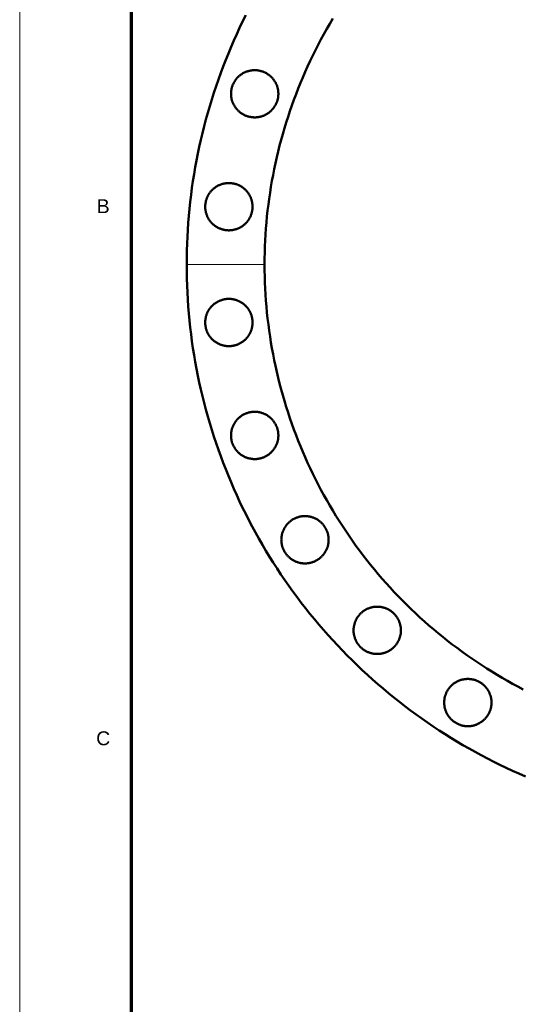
# Model space of a CAD drawing. Header units: millimetres. Extents: x 0 to 841, y 0 to 594.
# Tile 2 of 13: x 0 to 90, y 297 to 474. Entities that reach past the tile are written whole.
import ezdxf
from ezdxf.enums import TextEntityAlignment as Align

# ---------------------------------------------------------------- set-up
doc = ezdxf.new("R2010")
doc.units = ezdxf.units.MM
doc.linetypes.add('FANTASMA', pattern=[26, 14, -3, 2, -2, 2, -3])
for name, color, linetype, lineweight in [('FANT', 7, 'FANTASMA', 18), ('FINA', 7, 'CONTINUOUS', 18), ('MARCO', 7, 'CONTINUOUS', 70), ('TXT', 7, 'CONTINUOUS', 25), ('VIS', 7, 'CONTINUOUS', 50)]:
    doc.layers.add(name, color=color, linetype=linetype, lineweight=lineweight)
doc.styles.add('STD', font='LiberationSans-Regular.ttf')

msp = doc.modelspace()

# ---------------------------------------------------------------- linework, layer by layer
at = {"layer": 'FANT'}
msp.add_line((44, 430), (30, 430), dxfattribs=at)
at = {"layer": 'FINA'}
msp.add_lwpolyline([(0, 0), (841, 0), (841, 594), (0, 594)], close=True, dxfattribs=at)
at = {"layer": 'MARCO'}
msp.add_lwpolyline([(20, 10), (831, 10), (831, 584), (20, 584)], close=True, dxfattribs=at)
at = {"layer": 'VIS'}
for points in [[(40.62, 474.84), (40.06, 473.71), (39.52, 472.58), (38.99, 471.44), (38.48, 470.29), (37.98, 469.14), (37.49, 467.98), (37.02, 466.81), (36.57, 465.64), (36.13, 464.46), (35.7, 463.28), (35.29, 462.09), (34.89, 460.9), (34.51, 459.7), (34.15, 458.5), (33.8, 457.3), (33.46, 456.08), (33.14, 454.87), (32.84, 453.65), (32.55, 452.43), (32.27, 451.2), (32.01, 449.97), (31.77, 448.74), (31.54, 447.5), (31.33, 446.26), (31.13, 445.02), (30.95, 443.78), (30.79, 442.53), (30.64, 441.29), (30.5, 440.04), (30.39, 438.79), (30.28, 437.53), (30.2, 436.28), (30.13, 435.02), (30.07, 433.77), (30.03, 432.51), (30.01, 431.26), (30, 430), (30.01, 428.74), (30.03, 427.49), (30.07, 426.23), (30.13, 424.98), (30.2, 423.72), (30.28, 422.47), (30.39, 421.21), (30.5, 419.96), (30.64, 418.71), (30.79, 417.47), (30.95, 416.22), (31.13, 414.98), (31.33, 413.74), (31.54, 412.5), (31.77, 411.26), (32.01, 410.03), (32.27, 408.8), (32.55, 407.57), (32.84, 406.35), (33.14, 405.13), (33.46, 403.92), (33.8, 402.7), (34.15, 401.5), (34.51, 400.3), (34.89, 399.1), (35.29, 397.91), (35.7, 396.72), (36.13, 395.54), (36.57, 394.36), (37.02, 393.19), (37.49, 392.02), (37.98, 390.86), (38.48, 389.71), (38.99, 388.56), (39.52, 387.42), (40.06, 386.29), (40.62, 385.16), (41.19, 384.04), (41.77, 382.93), (42.37, 381.82), (42.98, 380.73), (43.61, 379.64), (44.25, 378.56), (44.9, 377.48), (45.57, 376.42), (46.25, 375.36), (46.94, 374.31), (47.65, 373.27), (48.37, 372.24), (49.1, 371.22), (49.84, 370.21), (50.6, 369.21), (51.37, 368.21), (52.15, 367.23), (52.95, 366.26), (53.76, 365.29), (54.57, 364.34), (55.41, 363.4), (56.25, 362.47), (57.1, 361.55), (57.97, 360.63), (58.85, 359.74), (59.74, 358.85), (60.63, 357.97), (61.55, 357.1), (62.47, 356.25), (63.4, 355.41), (64.34, 354.57), (65.29, 353.76), (66.26, 352.95), (67.23, 352.15), (68.21, 351.37), (69.21, 350.6), (70.21, 349.84), (71.22, 349.1), (72.24, 348.37), (73.27, 347.65), (74.31, 346.94), (75.36, 346.25), (76.42, 345.57), (77.48, 344.9), (78.56, 344.25), (79.64, 343.61), (80.73, 342.98), (81.82, 342.37), (82.93, 341.77), (84.04, 341.19), (85.16, 340.62), (86.29, 340.06), (87.42, 339.52), (88.56, 338.99), (89.71, 338.48), (90.86, 337.98)], [(56.25, 474.24), (55.7, 473.31), (55.16, 472.37), (54.64, 471.43), (54.12, 470.48), (53.62, 469.52), (53.13, 468.56), (52.65, 467.59), (52.18, 466.62), (51.73, 465.64), (51.29, 464.65), (50.86, 463.66), (50.44, 462.66), (50.04, 461.66), (49.65, 460.65), (49.27, 459.64), (48.9, 458.62), (48.55, 457.6), (48.21, 456.58), (47.88, 455.55), (47.57, 454.51), (47.27, 453.47), (46.98, 452.43), (46.7, 451.39), (46.44, 450.34), (46.19, 449.29), (45.95, 448.23), (45.73, 447.18), (45.52, 446.11), (45.33, 445.05), (45.15, 443.99), (44.98, 442.92), (44.82, 441.85), (44.68, 440.78), (44.55, 439.71), (44.43, 438.63), (44.33, 437.56), (44.24, 436.48), (44.17, 435.4), (44.11, 434.32), (44.06, 433.24), (44.03, 432.16), (44.01, 431.08), (44, 430), (44.01, 428.92), (44.03, 427.84), (44.06, 426.76), (44.11, 425.68), (44.17, 424.6), (44.24, 423.52), (44.33, 422.44), (44.43, 421.37), (44.55, 420.29), (44.68, 419.22), (44.82, 418.15), (44.98, 417.08), (45.15, 416.01), (45.33, 414.95), (45.52, 413.89), (45.73, 412.82), (45.95, 411.77), (46.19, 410.71), (46.44, 409.66), (46.7, 408.61), (46.98, 407.57), (47.27, 406.53), (47.57, 405.49), (47.88, 404.45), (48.21, 403.42), (48.55, 402.4), (48.9, 401.38), (49.27, 400.36), (49.65, 399.35), (50.04, 398.34), (50.44, 397.34), (50.86, 396.34), (51.29, 395.35), (51.73, 394.36), (52.18, 393.38), (52.65, 392.41), (53.13, 391.44), (53.62, 390.48), (54.12, 389.52), (54.64, 388.57), (55.16, 387.63), (55.7, 386.69), (56.25, 385.76), (56.81, 384.83), (57.39, 383.92), (57.97, 383.01), (58.57, 382.11), (59.18, 381.21), (59.79, 380.33), (60.42, 379.45), (61.07, 378.58), (61.72, 377.72), (62.38, 376.86), (63.05, 376.02), (63.74, 375.18), (64.43, 374.35), (65.13, 373.53), (65.85, 372.72), (66.57, 371.92), (67.31, 371.13), (68.05, 370.35), (68.81, 369.57), (69.57, 368.81), (70.35, 368.05), (71.13, 367.31), (71.92, 366.57), (72.72, 365.85), (73.53, 365.13), (74.35, 364.43), (75.18, 363.74), (76.02, 363.05), (76.86, 362.38), (77.72, 361.72), (78.58, 361.07), (79.45, 360.42), (80.33, 359.79), (81.21, 359.18), (82.11, 358.57), (83.01, 357.97), (83.92, 357.39), (84.83, 356.81), (85.76, 356.25), (86.69, 355.7), (87.63, 355.16), (88.57, 354.64), (89.52, 354.12), (90.48, 353.62)], [(56.25, 474.24), (55.7, 473.31), (55.16, 472.37), (54.64, 471.43), (54.12, 470.48), (53.62, 469.52), (53.13, 468.56), (52.65, 467.59), (52.18, 466.62), (51.73, 465.64), (51.29, 464.65), (50.86, 463.66), (50.44, 462.66), (50.04, 461.66), (49.65, 460.65), (49.27, 459.64), (48.9, 458.62), (48.55, 457.6), (48.21, 456.58), (47.88, 455.55), (47.57, 454.51), (47.27, 453.47), (46.98, 452.43), (46.7, 451.39), (46.44, 450.34), (46.19, 449.29), (45.95, 448.23), (45.73, 447.18), (45.52, 446.11), (45.33, 445.05), (45.15, 443.99), (44.98, 442.92), (44.82, 441.85), (44.68, 440.78), (44.55, 439.71), (44.43, 438.63), (44.33, 437.56), (44.24, 436.48), (44.17, 435.4), (44.11, 434.32), (44.06, 433.24), (44.03, 432.16), (44.01, 431.08), (44, 430), (44.01, 428.92), (44.03, 427.84), (44.06, 426.76), (44.11, 425.68), (44.17, 424.6), (44.24, 423.52), (44.33, 422.44), (44.43, 421.37), (44.55, 420.29), (44.68, 419.22), (44.82, 418.15), (44.98, 417.08), (45.15, 416.01), (45.33, 414.95), (45.52, 413.89), (45.73, 412.82), (45.95, 411.77), (46.19, 410.71), (46.44, 409.66), (46.7, 408.61), (46.98, 407.57), (47.27, 406.53), (47.57, 405.49), (47.88, 404.45), (48.21, 403.42), (48.55, 402.4), (48.9, 401.38), (49.27, 400.36), (49.65, 399.35), (50.04, 398.34), (50.44, 397.34), (50.86, 396.34), (51.29, 395.35), (51.73, 394.36), (52.18, 393.38), (52.65, 392.41), (53.13, 391.44), (53.62, 390.48), (54.12, 389.52), (54.64, 388.57), (55.16, 387.63), (55.7, 386.69), (56.25, 385.76), (56.81, 384.83), (57.39, 383.92), (57.97, 383.01), (58.57, 382.11), (59.18, 381.21), (59.79, 380.33), (60.42, 379.45), (61.07, 378.58), (61.72, 377.72), (62.38, 376.86), (63.05, 376.02), (63.74, 375.18), (64.43, 374.35), (65.13, 373.53), (65.85, 372.72), (66.57, 371.92), (67.31, 371.13), (68.05, 370.35), (68.81, 369.57), (69.57, 368.81), (70.35, 368.05), (71.13, 367.31), (71.92, 366.57), (72.72, 365.85), (73.53, 365.13), (74.35, 364.43), (75.18, 363.74), (76.02, 363.05), (76.86, 362.38), (77.72, 361.72), (78.58, 361.07), (79.45, 360.42), (80.33, 359.79), (81.21, 359.18), (82.11, 358.57), (83.01, 357.97), (83.92, 357.39), (84.83, 356.81), (85.76, 356.25), (86.69, 355.7), (87.63, 355.16), (88.57, 354.64), (89.52, 354.12), (90.48, 353.62)], [(46.47, 460.72), (46.47, 460.6), (46.46, 460.48), (46.45, 460.36), (46.44, 460.24), (46.43, 460.12), (46.41, 460), (46.39, 459.88), (46.36, 459.76), (46.33, 459.65), (46.3, 459.53), (46.26, 459.41), (46.23, 459.3), (46.18, 459.19), (46.14, 459.08), (46.09, 458.97), (46.04, 458.86), (45.99, 458.75), (45.93, 458.64), (45.87, 458.54), (45.81, 458.44), (45.74, 458.34), (45.67, 458.24), (45.6, 458.14), (45.53, 458.05), (45.45, 457.95), (45.37, 457.86), (45.29, 457.78), (45.2, 457.69), (45.12, 457.61), (45.03, 457.53), (44.94, 457.45), (44.84, 457.37), (44.75, 457.3), (44.65, 457.23), (44.55, 457.16), (44.45, 457.1), (44.34, 457.04), (44.24, 456.98), (44.13, 456.92), (44.02, 456.87), (43.91, 456.82), (43.8, 456.77), (43.69, 456.73), (43.58, 456.69), (43.46, 456.65), (43.35, 456.62), (43.23, 456.59), (43.11, 456.56), (43, 456.54), (42.88, 456.52), (42.76, 456.5), (42.64, 456.49), (42.52, 456.48), (42.4, 456.47), (42.28, 456.47), (42.16, 456.47), (42.04, 456.47), (41.92, 456.48), (41.8, 456.49), (41.68, 456.5), (41.56, 456.52), (41.44, 456.54), (41.32, 456.56), (41.21, 456.59), (41.09, 456.62), (40.97, 456.65), (40.86, 456.69), (40.75, 456.73), (40.63, 456.77), (40.52, 456.82), (40.41, 456.87), (40.31, 456.92), (40.2, 456.98), (40.09, 457.04), (39.99, 457.1), (39.89, 457.16), (39.79, 457.23), (39.69, 457.3), (39.6, 457.37), (39.5, 457.45), (39.41, 457.53), (39.32, 457.61), (39.23, 457.69), (39.15, 457.78), (39.07, 457.86), (38.99, 457.95), (38.91, 458.05), (38.84, 458.14), (38.77, 458.24), (38.7, 458.34), (38.63, 458.44), (38.57, 458.54), (38.51, 458.64), (38.45, 458.75), (38.4, 458.86), (38.35, 458.97), (38.3, 459.08), (38.25, 459.19), (38.21, 459.3), (38.17, 459.41), (38.14, 459.53), (38.11, 459.65), (38.08, 459.76), (38.05, 459.88), (38.03, 460), (38.01, 460.12), (38, 460.24), (37.98, 460.36), (37.98, 460.48), (37.97, 460.6), (37.97, 460.72), (37.97, 460.84), (37.98, 460.96), (37.98, 461.08), (38, 461.2), (38.01, 461.32), (38.03, 461.43), (38.05, 461.55), (38.08, 461.67), (38.11, 461.79), (38.14, 461.9), (38.17, 462.02), (38.21, 462.13), (38.25, 462.24), (38.3, 462.36), (38.35, 462.47), (38.4, 462.58), (38.45, 462.68), (38.51, 462.79), (38.57, 462.89), (38.63, 463), (38.7, 463.1), (38.77, 463.19), (38.84, 463.29), (38.91, 463.39), (38.99, 463.48), (39.07, 463.57), (39.15, 463.66), (39.23, 463.74), (39.32, 463.83), (39.41, 463.91), (39.5, 463.98), (39.6, 464.06), (39.69, 464.13), (39.79, 464.2), (39.89, 464.27), (39.99, 464.33), (40.09, 464.4), (40.2, 464.46), (40.31, 464.51), (40.41, 464.56), (40.52, 464.61), (40.63, 464.66), (40.75, 464.7), (40.86, 464.74), (40.97, 464.78), (41.09, 464.81), (41.21, 464.84), (41.32, 464.87), (41.44, 464.89), (41.56, 464.91), (41.68, 464.93), (41.8, 464.95), (41.92, 464.96), (42.04, 464.96), (42.16, 464.97), (42.28, 464.97), (42.4, 464.96), (42.52, 464.96), (42.64, 464.95), (42.76, 464.93), (42.88, 464.91), (43, 464.89), (43.11, 464.87), (43.23, 464.84), (43.35, 464.81), (43.46, 464.78), (43.58, 464.74), (43.69, 464.7), (43.8, 464.66), (43.91, 464.61), (44.02, 464.56), (44.13, 464.51), (44.24, 464.46), (44.34, 464.4), (44.45, 464.33), (44.55, 464.27), (44.65, 464.2), (44.75, 464.13), (44.84, 464.06), (44.94, 463.98), (45.03, 463.91), (45.12, 463.83), (45.2, 463.74), (45.29, 463.66), (45.37, 463.57), (45.45, 463.48), (45.53, 463.39), (45.6, 463.29), (45.67, 463.19), (45.74, 463.1), (45.81, 463), (45.87, 462.89), (45.93, 462.79), (45.99, 462.68), (46.04, 462.58), (46.09, 462.47), (46.14, 462.36), (46.18, 462.24), (46.23, 462.13), (46.26, 462.02), (46.3, 461.9), (46.33, 461.79), (46.36, 461.67), (46.39, 461.55), (46.41, 461.43), (46.43, 461.32), (46.44, 461.2), (46.45, 461.08), (46.46, 460.96), (46.47, 460.84), (46.47, 460.72)], [(41.83, 440.41), (41.83, 440.29), (41.83, 440.17), (41.82, 440.05), (41.81, 439.93), (41.79, 439.81), (41.77, 439.69), (41.75, 439.58), (41.73, 439.46), (41.7, 439.34), (41.67, 439.23), (41.63, 439.11), (41.59, 439), (41.55, 438.88), (41.51, 438.77), (41.46, 438.66), (41.41, 438.55), (41.35, 438.45), (41.3, 438.34), (41.23, 438.24), (41.17, 438.13), (41.11, 438.03), (41.04, 437.93), (40.97, 437.84), (40.89, 437.74), (40.81, 437.65), (40.74, 437.56), (40.65, 437.47), (40.57, 437.39), (40.48, 437.3), (40.39, 437.22), (40.3, 437.14), (40.21, 437.07), (40.11, 437), (40.01, 436.93), (39.91, 436.86), (39.81, 436.79), (39.71, 436.73), (39.6, 436.67), (39.5, 436.62), (39.39, 436.57), (39.28, 436.52), (39.17, 436.47), (39.06, 436.43), (38.94, 436.39), (38.83, 436.35), (38.71, 436.32), (38.6, 436.29), (38.48, 436.26), (38.36, 436.23), (38.24, 436.21), (38.12, 436.2), (38.01, 436.18), (37.89, 436.17), (37.77, 436.17), (37.64, 436.16), (37.52, 436.16), (37.4, 436.17), (37.28, 436.17), (37.16, 436.18), (37.04, 436.2), (36.93, 436.21), (36.81, 436.23), (36.69, 436.26), (36.57, 436.29), (36.46, 436.32), (36.34, 436.35), (36.23, 436.39), (36.11, 436.43), (36, 436.47), (35.89, 436.52), (35.78, 436.57), (35.67, 436.62), (35.56, 436.67), (35.46, 436.73), (35.36, 436.79), (35.25, 436.86), (35.16, 436.93), (35.06, 437), (34.96, 437.07), (34.87, 437.14), (34.78, 437.22), (34.69, 437.3), (34.6, 437.39), (34.52, 437.47), (34.43, 437.56), (34.35, 437.65), (34.28, 437.74), (34.2, 437.84), (34.13, 437.93), (34.06, 438.03), (34, 438.13), (33.93, 438.24), (33.87, 438.34), (33.82, 438.45), (33.76, 438.55), (33.71, 438.66), (33.66, 438.77), (33.62, 438.88), (33.58, 439), (33.54, 439.11), (33.5, 439.23), (33.47, 439.34), (33.44, 439.46), (33.42, 439.58), (33.4, 439.69), (33.38, 439.81), (33.36, 439.93), (33.35, 440.05), (33.34, 440.17), (33.34, 440.29), (33.33, 440.41), (33.34, 440.53), (33.34, 440.65), (33.35, 440.77), (33.36, 440.89), (33.38, 441.01), (33.4, 441.13), (33.42, 441.25), (33.44, 441.37), (33.47, 441.48), (33.5, 441.6), (33.54, 441.71), (33.58, 441.83), (33.62, 441.94), (33.66, 442.05), (33.71, 442.16), (33.76, 442.27), (33.82, 442.38), (33.87, 442.49), (33.93, 442.59), (34, 442.69), (34.06, 442.79), (34.13, 442.89), (34.2, 442.99), (34.28, 443.08), (34.35, 443.18), (34.43, 443.27), (34.52, 443.35), (34.6, 443.44), (34.69, 443.52), (34.78, 443.6), (34.87, 443.68), (34.96, 443.76), (35.06, 443.83), (35.16, 443.9), (35.25, 443.97), (35.36, 444.03), (35.46, 444.09), (35.56, 444.15), (35.67, 444.21), (35.78, 444.26), (35.89, 444.31), (36, 444.36), (36.11, 444.4), (36.23, 444.44), (36.34, 444.48), (36.46, 444.51), (36.57, 444.54), (36.69, 444.57), (36.81, 444.59), (36.93, 444.61), (37.04, 444.63), (37.16, 444.64), (37.28, 444.65), (37.4, 444.66), (37.52, 444.66), (37.64, 444.66), (37.77, 444.66), (37.89, 444.65), (38.01, 444.64), (38.12, 444.63), (38.24, 444.61), (38.36, 444.59), (38.48, 444.57), (38.6, 444.54), (38.71, 444.51), (38.83, 444.48), (38.94, 444.44), (39.06, 444.4), (39.17, 444.36), (39.28, 444.31), (39.39, 444.26), (39.5, 444.21), (39.6, 444.15), (39.71, 444.09), (39.81, 444.03), (39.91, 443.97), (40.01, 443.9), (40.11, 443.83), (40.21, 443.76), (40.3, 443.68), (40.39, 443.6), (40.48, 443.52), (40.57, 443.44), (40.65, 443.35), (40.74, 443.27), (40.81, 443.18), (40.89, 443.08), (40.97, 442.99), (41.04, 442.89), (41.11, 442.79), (41.17, 442.69), (41.23, 442.59), (41.3, 442.49), (41.35, 442.38), (41.41, 442.27), (41.46, 442.16), (41.51, 442.05), (41.55, 441.94), (41.59, 441.83), (41.63, 441.71), (41.67, 441.6), (41.7, 441.48), (41.73, 441.37), (41.75, 441.25), (41.77, 441.13), (41.79, 441.01), (41.81, 440.89), (41.82, 440.77), (41.83, 440.65), (41.83, 440.53), (41.83, 440.41)], [(41.83, 419.59), (41.83, 419.47), (41.83, 419.35), (41.82, 419.23), (41.81, 419.11), (41.79, 418.99), (41.77, 418.87), (41.75, 418.75), (41.73, 418.63), (41.7, 418.52), (41.67, 418.4), (41.63, 418.29), (41.59, 418.17), (41.55, 418.06), (41.51, 417.95), (41.46, 417.84), (41.41, 417.73), (41.35, 417.62), (41.3, 417.51), (41.23, 417.41), (41.17, 417.31), (41.11, 417.21), (41.04, 417.11), (40.97, 417.01), (40.89, 416.92), (40.81, 416.82), (40.74, 416.73), (40.65, 416.65), (40.57, 416.56), (40.48, 416.48), (40.39, 416.4), (40.3, 416.32), (40.21, 416.24), (40.11, 416.17), (40.01, 416.1), (39.91, 416.03), (39.81, 415.97), (39.71, 415.91), (39.6, 415.85), (39.5, 415.79), (39.39, 415.74), (39.28, 415.69), (39.17, 415.64), (39.06, 415.6), (38.94, 415.56), (38.83, 415.52), (38.71, 415.49), (38.6, 415.46), (38.48, 415.43), (38.36, 415.41), (38.24, 415.39), (38.12, 415.37), (38.01, 415.36), (37.89, 415.35), (37.77, 415.34), (37.64, 415.34), (37.52, 415.34), (37.4, 415.34), (37.28, 415.35), (37.16, 415.36), (37.04, 415.37), (36.93, 415.39), (36.81, 415.41), (36.69, 415.43), (36.57, 415.46), (36.46, 415.49), (36.34, 415.52), (36.23, 415.56), (36.11, 415.6), (36, 415.64), (35.89, 415.69), (35.78, 415.74), (35.67, 415.79), (35.56, 415.85), (35.46, 415.91), (35.36, 415.97), (35.25, 416.03), (35.16, 416.1), (35.06, 416.17), (34.96, 416.24), (34.87, 416.32), (34.78, 416.4), (34.69, 416.48), (34.6, 416.56), (34.52, 416.65), (34.43, 416.73), (34.35, 416.82), (34.28, 416.92), (34.2, 417.01), (34.13, 417.11), (34.06, 417.21), (34, 417.31), (33.93, 417.41), (33.87, 417.51), (33.82, 417.62), (33.76, 417.73), (33.71, 417.84), (33.66, 417.95), (33.62, 418.06), (33.58, 418.17), (33.54, 418.29), (33.5, 418.4), (33.47, 418.52), (33.44, 418.63), (33.42, 418.75), (33.4, 418.87), (33.38, 418.99), (33.36, 419.11), (33.35, 419.23), (33.34, 419.35), (33.34, 419.47), (33.33, 419.59), (33.34, 419.71), (33.34, 419.83), (33.35, 419.95), (33.36, 420.07), (33.38, 420.19), (33.4, 420.31), (33.42, 420.42), (33.44, 420.54), (33.47, 420.66), (33.5, 420.77), (33.54, 420.89), (33.58, 421), (33.62, 421.12), (33.66, 421.23), (33.71, 421.34), (33.76, 421.45), (33.82, 421.55), (33.87, 421.66), (33.93, 421.76), (34, 421.87), (34.06, 421.97), (34.13, 422.07), (34.2, 422.16), (34.28, 422.26), (34.35, 422.35), (34.43, 422.44), (34.52, 422.53), (34.6, 422.61), (34.69, 422.7), (34.78, 422.78), (34.87, 422.86), (34.96, 422.93), (35.06, 423), (35.16, 423.07), (35.25, 423.14), (35.36, 423.21), (35.46, 423.27), (35.56, 423.33), (35.67, 423.38), (35.78, 423.43), (35.89, 423.48), (36, 423.53), (36.11, 423.57), (36.23, 423.61), (36.34, 423.65), (36.46, 423.68), (36.57, 423.71), (36.69, 423.74), (36.81, 423.77), (36.93, 423.79), (37.04, 423.8), (37.16, 423.82), (37.28, 423.83), (37.4, 423.83), (37.52, 423.84), (37.64, 423.84), (37.77, 423.83), (37.89, 423.83), (38.01, 423.82), (38.12, 423.8), (38.24, 423.79), (38.36, 423.77), (38.48, 423.74), (38.6, 423.71), (38.71, 423.68), (38.83, 423.65), (38.94, 423.61), (39.06, 423.57), (39.17, 423.53), (39.28, 423.48), (39.39, 423.43), (39.5, 423.38), (39.6, 423.33), (39.71, 423.27), (39.81, 423.21), (39.91, 423.14), (40.01, 423.07), (40.11, 423), (40.21, 422.93), (40.3, 422.86), (40.39, 422.78), (40.48, 422.7), (40.57, 422.61), (40.65, 422.53), (40.74, 422.44), (40.81, 422.35), (40.89, 422.26), (40.97, 422.16), (41.04, 422.07), (41.11, 421.97), (41.17, 421.87), (41.23, 421.76), (41.3, 421.66), (41.35, 421.55), (41.41, 421.45), (41.46, 421.34), (41.51, 421.23), (41.55, 421.12), (41.59, 421), (41.63, 420.89), (41.67, 420.77), (41.7, 420.66), (41.73, 420.54), (41.75, 420.42), (41.77, 420.31), (41.79, 420.19), (41.81, 420.07), (41.82, 419.95), (41.83, 419.83), (41.83, 419.71), (41.83, 419.59)], [(46.47, 399.28), (46.47, 399.16), (46.46, 399.04), (46.45, 398.92), (46.44, 398.8), (46.43, 398.68), (46.41, 398.57), (46.39, 398.45), (46.36, 398.33), (46.33, 398.21), (46.3, 398.1), (46.26, 397.98), (46.23, 397.87), (46.18, 397.76), (46.14, 397.64), (46.09, 397.53), (46.04, 397.42), (45.99, 397.32), (45.93, 397.21), (45.87, 397.11), (45.81, 397), (45.74, 396.9), (45.67, 396.81), (45.6, 396.71), (45.53, 396.61), (45.45, 396.52), (45.37, 396.43), (45.29, 396.34), (45.2, 396.26), (45.12, 396.17), (45.03, 396.09), (44.94, 396.02), (44.84, 395.94), (44.75, 395.87), (44.65, 395.8), (44.55, 395.73), (44.45, 395.67), (44.34, 395.6), (44.24, 395.54), (44.13, 395.49), (44.02, 395.44), (43.91, 395.39), (43.8, 395.34), (43.69, 395.3), (43.58, 395.26), (43.46, 395.22), (43.35, 395.19), (43.23, 395.16), (43.11, 395.13), (43, 395.11), (42.88, 395.09), (42.76, 395.07), (42.64, 395.05), (42.52, 395.04), (42.4, 395.04), (42.28, 395.03), (42.16, 395.03), (42.04, 395.04), (41.92, 395.04), (41.8, 395.05), (41.68, 395.07), (41.56, 395.09), (41.44, 395.11), (41.32, 395.13), (41.21, 395.16), (41.09, 395.19), (40.97, 395.22), (40.86, 395.26), (40.75, 395.3), (40.63, 395.34), (40.52, 395.39), (40.41, 395.44), (40.31, 395.49), (40.2, 395.54), (40.09, 395.6), (39.99, 395.67), (39.89, 395.73), (39.79, 395.8), (39.69, 395.87), (39.6, 395.94), (39.5, 396.02), (39.41, 396.09), (39.32, 396.17), (39.23, 396.26), (39.15, 396.34), (39.07, 396.43), (38.99, 396.52), (38.91, 396.61), (38.84, 396.71), (38.77, 396.81), (38.7, 396.9), (38.63, 397), (38.57, 397.11), (38.51, 397.21), (38.45, 397.32), (38.4, 397.42), (38.35, 397.53), (38.3, 397.64), (38.25, 397.76), (38.21, 397.87), (38.17, 397.98), (38.14, 398.1), (38.11, 398.21), (38.08, 398.33), (38.05, 398.45), (38.03, 398.57), (38.01, 398.68), (38, 398.8), (37.98, 398.92), (37.98, 399.04), (37.97, 399.16), (37.97, 399.28), (37.97, 399.4), (37.98, 399.52), (37.98, 399.64), (38, 399.76), (38.01, 399.88), (38.03, 400), (38.05, 400.12), (38.08, 400.24), (38.11, 400.35), (38.14, 400.47), (38.17, 400.59), (38.21, 400.7), (38.25, 400.81), (38.3, 400.92), (38.35, 401.03), (38.4, 401.14), (38.45, 401.25), (38.51, 401.36), (38.57, 401.46), (38.63, 401.56), (38.7, 401.66), (38.77, 401.76), (38.84, 401.86), (38.91, 401.95), (38.99, 402.05), (39.07, 402.14), (39.15, 402.22), (39.23, 402.31), (39.32, 402.39), (39.41, 402.47), (39.5, 402.55), (39.6, 402.63), (39.69, 402.7), (39.79, 402.77), (39.89, 402.84), (39.99, 402.9), (40.09, 402.96), (40.2, 403.02), (40.31, 403.08), (40.41, 403.13), (40.52, 403.18), (40.63, 403.23), (40.75, 403.27), (40.86, 403.31), (40.97, 403.35), (41.09, 403.38), (41.21, 403.41), (41.32, 403.44), (41.44, 403.46), (41.56, 403.48), (41.68, 403.5), (41.8, 403.51), (41.92, 403.52), (42.04, 403.53), (42.16, 403.53), (42.28, 403.53), (42.4, 403.53), (42.52, 403.52), (42.64, 403.51), (42.76, 403.5), (42.88, 403.48), (43, 403.46), (43.11, 403.44), (43.23, 403.41), (43.35, 403.38), (43.46, 403.35), (43.58, 403.31), (43.69, 403.27), (43.8, 403.23), (43.91, 403.18), (44.02, 403.13), (44.13, 403.08), (44.24, 403.02), (44.34, 402.96), (44.45, 402.9), (44.55, 402.84), (44.65, 402.77), (44.75, 402.7), (44.84, 402.63), (44.94, 402.55), (45.03, 402.47), (45.12, 402.39), (45.2, 402.31), (45.29, 402.22), (45.37, 402.14), (45.45, 402.05), (45.53, 401.95), (45.6, 401.86), (45.67, 401.76), (45.74, 401.66), (45.81, 401.56), (45.87, 401.46), (45.93, 401.36), (45.99, 401.25), (46.04, 401.14), (46.09, 401.03), (46.14, 400.92), (46.18, 400.81), (46.23, 400.7), (46.26, 400.59), (46.3, 400.47), (46.33, 400.35), (46.36, 400.24), (46.39, 400.12), (46.41, 400), (46.43, 399.88), (46.44, 399.76), (46.45, 399.64), (46.46, 399.52), (46.47, 399.4), (46.47, 399.28)], [(55.5, 380.52), (55.5, 380.4), (55.5, 380.28), (55.49, 380.16), (55.48, 380.04), (55.46, 379.92), (55.44, 379.8), (55.42, 379.68), (55.4, 379.57), (55.37, 379.45), (55.34, 379.33), (55.3, 379.22), (55.26, 379.11), (55.22, 378.99), (55.18, 378.88), (55.13, 378.77), (55.08, 378.66), (55.02, 378.55), (54.96, 378.45), (54.9, 378.34), (54.84, 378.24), (54.78, 378.14), (54.71, 378.04), (54.64, 377.95), (54.56, 377.85), (54.48, 377.76), (54.4, 377.67), (54.32, 377.58), (54.24, 377.49), (54.15, 377.41), (54.06, 377.33), (53.97, 377.25), (53.88, 377.18), (53.78, 377.1), (53.68, 377.03), (53.58, 376.97), (53.48, 376.9), (53.38, 376.84), (53.27, 376.78), (53.17, 376.73), (53.06, 376.67), (52.95, 376.62), (52.84, 376.58), (52.73, 376.53), (52.61, 376.49), (52.5, 376.46), (52.38, 376.42), (52.27, 376.39), (52.15, 376.37), (52.03, 376.34), (51.91, 376.32), (51.79, 376.31), (51.67, 376.29), (51.56, 376.28), (51.44, 376.27), (51.31, 376.27), (51.19, 376.27), (51.07, 376.27), (50.95, 376.28), (50.83, 376.29), (50.71, 376.31), (50.6, 376.32), (50.48, 376.34), (50.36, 376.37), (50.24, 376.39), (50.13, 376.42), (50.01, 376.46), (49.9, 376.49), (49.78, 376.53), (49.67, 376.58), (49.56, 376.62), (49.45, 376.67), (49.34, 376.73), (49.23, 376.78), (49.13, 376.84), (49.03, 376.9), (48.92, 376.97), (48.83, 377.03), (48.73, 377.1), (48.63, 377.18), (48.54, 377.25), (48.45, 377.33), (48.36, 377.41), (48.27, 377.49), (48.19, 377.58), (48.1, 377.67), (48.02, 377.76), (47.95, 377.85), (47.87, 377.95), (47.8, 378.04), (47.73, 378.14), (47.67, 378.24), (47.6, 378.34), (47.54, 378.45), (47.49, 378.55), (47.43, 378.66), (47.38, 378.77), (47.33, 378.88), (47.29, 378.99), (47.25, 379.11), (47.21, 379.22), (47.17, 379.33), (47.14, 379.45), (47.11, 379.57), (47.09, 379.68), (47.07, 379.8), (47.05, 379.92), (47.03, 380.04), (47.02, 380.16), (47.01, 380.28), (47.01, 380.4), (47, 380.52), (47.01, 380.64), (47.01, 380.76), (47.02, 380.88), (47.03, 381), (47.05, 381.12), (47.07, 381.24), (47.09, 381.36), (47.11, 381.48), (47.14, 381.59), (47.17, 381.71), (47.21, 381.82), (47.25, 381.94), (47.29, 382.05), (47.33, 382.16), (47.38, 382.27), (47.43, 382.38), (47.49, 382.49), (47.54, 382.59), (47.6, 382.7), (47.67, 382.8), (47.73, 382.9), (47.8, 383), (47.87, 383.1), (47.95, 383.19), (48.02, 383.28), (48.1, 383.37), (48.19, 383.46), (48.27, 383.55), (48.36, 383.63), (48.45, 383.71), (48.54, 383.79), (48.63, 383.87), (48.73, 383.94), (48.83, 384.01), (48.92, 384.08), (49.03, 384.14), (49.13, 384.2), (49.23, 384.26), (49.34, 384.32), (49.45, 384.37), (49.56, 384.42), (49.67, 384.46), (49.78, 384.51), (49.9, 384.55), (50.01, 384.58), (50.13, 384.62), (50.24, 384.65), (50.36, 384.68), (50.48, 384.7), (50.6, 384.72), (50.71, 384.74), (50.83, 384.75), (50.95, 384.76), (51.07, 384.77), (51.19, 384.77), (51.31, 384.77), (51.44, 384.77), (51.56, 384.76), (51.67, 384.75), (51.79, 384.74), (51.91, 384.72), (52.03, 384.7), (52.15, 384.68), (52.27, 384.65), (52.38, 384.62), (52.5, 384.58), (52.61, 384.55), (52.73, 384.51), (52.84, 384.46), (52.95, 384.42), (53.06, 384.37), (53.17, 384.32), (53.27, 384.26), (53.38, 384.2), (53.48, 384.14), (53.58, 384.08), (53.68, 384.01), (53.78, 383.94), (53.88, 383.87), (53.97, 383.79), (54.06, 383.71), (54.15, 383.63), (54.24, 383.55), (54.32, 383.46), (54.4, 383.37), (54.48, 383.28), (54.56, 383.19), (54.64, 383.1), (54.71, 383), (54.78, 382.9), (54.84, 382.8), (54.9, 382.7), (54.96, 382.59), (55.02, 382.49), (55.08, 382.38), (55.13, 382.27), (55.18, 382.16), (55.22, 382.05), (55.26, 381.94), (55.3, 381.82), (55.34, 381.71), (55.37, 381.59), (55.4, 381.48), (55.42, 381.36), (55.44, 381.24), (55.46, 381.12), (55.48, 381), (55.49, 380.88), (55.5, 380.76), (55.5, 380.64), (55.5, 380.52)], [(68.49, 364.24), (68.49, 364.12), (68.48, 364), (68.47, 363.88), (68.46, 363.76), (68.45, 363.64), (68.43, 363.52), (68.41, 363.4), (68.38, 363.28), (68.35, 363.17), (68.32, 363.05), (68.28, 362.94), (68.25, 362.82), (68.2, 362.71), (68.16, 362.6), (68.11, 362.49), (68.06, 362.38), (68.01, 362.27), (67.95, 362.17), (67.89, 362.06), (67.83, 361.96), (67.76, 361.86), (67.69, 361.76), (67.62, 361.66), (67.55, 361.57), (67.47, 361.48), (67.39, 361.39), (67.31, 361.3), (67.22, 361.21), (67.14, 361.13), (67.05, 361.05), (66.96, 360.97), (66.86, 360.89), (66.77, 360.82), (66.67, 360.75), (66.57, 360.68), (66.47, 360.62), (66.36, 360.56), (66.26, 360.5), (66.15, 360.44), (66.04, 360.39), (65.93, 360.34), (65.82, 360.3), (65.71, 360.25), (65.6, 360.21), (65.48, 360.18), (65.37, 360.14), (65.25, 360.11), (65.13, 360.08), (65.02, 360.06), (64.9, 360.04), (64.78, 360.02), (64.66, 360.01), (64.54, 360), (64.42, 359.99), (64.3, 359.99), (64.18, 359.99), (64.06, 359.99), (63.94, 360), (63.82, 360.01), (63.7, 360.02), (63.58, 360.04), (63.46, 360.06), (63.34, 360.08), (63.23, 360.11), (63.11, 360.14), (62.99, 360.18), (62.88, 360.21), (62.77, 360.25), (62.65, 360.3), (62.54, 360.34), (62.43, 360.39), (62.33, 360.44), (62.22, 360.5), (62.11, 360.56), (62.01, 360.62), (61.91, 360.68), (61.81, 360.75), (61.71, 360.82), (61.62, 360.89), (61.52, 360.97), (61.43, 361.05), (61.34, 361.13), (61.26, 361.21), (61.17, 361.3), (61.09, 361.39), (61.01, 361.48), (60.93, 361.57), (60.86, 361.66), (60.79, 361.76), (60.72, 361.86), (60.65, 361.96), (60.59, 362.06), (60.53, 362.17), (60.47, 362.27), (60.42, 362.38), (60.37, 362.49), (60.32, 362.6), (60.27, 362.71), (60.23, 362.82), (60.19, 362.94), (60.16, 363.05), (60.13, 363.17), (60.1, 363.28), (60.07, 363.4), (60.05, 363.52), (60.03, 363.64), (60.02, 363.76), (60, 363.88), (60, 364), (59.99, 364.12), (59.99, 364.24), (59.99, 364.36), (60, 364.48), (60, 364.6), (60.02, 364.72), (60.03, 364.84), (60.05, 364.96), (60.07, 365.08), (60.1, 365.19), (60.13, 365.31), (60.16, 365.43), (60.19, 365.54), (60.23, 365.65), (60.27, 365.77), (60.32, 365.88), (60.37, 365.99), (60.42, 366.1), (60.47, 366.21), (60.53, 366.31), (60.59, 366.42), (60.65, 366.52), (60.72, 366.62), (60.79, 366.72), (60.86, 366.81), (60.93, 366.91), (61.01, 367), (61.09, 367.09), (61.17, 367.18), (61.26, 367.27), (61.34, 367.35), (61.43, 367.43), (61.52, 367.51), (61.62, 367.58), (61.71, 367.66), (61.81, 367.73), (61.91, 367.79), (62.01, 367.86), (62.11, 367.92), (62.22, 367.98), (62.33, 368.03), (62.43, 368.09), (62.54, 368.14), (62.65, 368.18), (62.77, 368.23), (62.88, 368.27), (62.99, 368.3), (63.11, 368.34), (63.23, 368.37), (63.34, 368.39), (63.46, 368.42), (63.58, 368.44), (63.7, 368.45), (63.82, 368.47), (63.94, 368.48), (64.06, 368.49), (64.18, 368.49), (64.3, 368.49), (64.42, 368.49), (64.54, 368.48), (64.66, 368.47), (64.78, 368.45), (64.9, 368.44), (65.02, 368.42), (65.13, 368.39), (65.25, 368.37), (65.37, 368.34), (65.48, 368.3), (65.6, 368.27), (65.71, 368.23), (65.82, 368.18), (65.93, 368.14), (66.04, 368.09), (66.15, 368.03), (66.26, 367.98), (66.36, 367.92), (66.47, 367.86), (66.57, 367.79), (66.67, 367.73), (66.77, 367.66), (66.86, 367.58), (66.96, 367.51), (67.05, 367.43), (67.14, 367.35), (67.22, 367.27), (67.31, 367.18), (67.39, 367.09), (67.47, 367), (67.55, 366.91), (67.62, 366.81), (67.69, 366.72), (67.76, 366.62), (67.83, 366.52), (67.89, 366.42), (67.95, 366.31), (68.01, 366.21), (68.06, 366.1), (68.11, 365.99), (68.16, 365.88), (68.2, 365.77), (68.25, 365.65), (68.28, 365.54), (68.32, 365.43), (68.35, 365.31), (68.38, 365.19), (68.41, 365.08), (68.43, 364.96), (68.45, 364.84), (68.46, 364.72), (68.47, 364.6), (68.48, 364.48), (68.49, 364.36), (68.49, 364.24)], [(84.77, 351.25), (84.77, 351.13), (84.76, 351.01), (84.76, 350.89), (84.74, 350.77), (84.73, 350.66), (84.71, 350.54), (84.69, 350.42), (84.66, 350.3), (84.63, 350.18), (84.6, 350.07), (84.57, 349.95), (84.53, 349.84), (84.49, 349.73), (84.44, 349.61), (84.39, 349.5), (84.34, 349.4), (84.29, 349.29), (84.23, 349.18), (84.17, 349.08), (84.11, 348.98), (84.04, 348.87), (83.97, 348.78), (83.9, 348.68), (83.83, 348.58), (83.75, 348.49), (83.67, 348.4), (83.59, 348.31), (83.5, 348.23), (83.42, 348.15), (83.33, 348.06), (83.24, 347.99), (83.14, 347.91), (83.05, 347.84), (82.95, 347.77), (82.85, 347.7), (82.75, 347.64), (82.65, 347.57), (82.54, 347.52), (82.43, 347.46), (82.33, 347.41), (82.22, 347.36), (82.11, 347.31), (81.99, 347.27), (81.88, 347.23), (81.77, 347.19), (81.65, 347.16), (81.53, 347.13), (81.42, 347.1), (81.3, 347.08), (81.18, 347.06), (81.06, 347.04), (80.94, 347.03), (80.82, 347.02), (80.7, 347.01), (80.58, 347.01), (80.46, 347.01), (80.34, 347.01), (80.22, 347.02), (80.1, 347.03), (79.98, 347.04), (79.86, 347.06), (79.74, 347.08), (79.63, 347.1), (79.51, 347.13), (79.39, 347.16), (79.28, 347.19), (79.16, 347.23), (79.05, 347.27), (78.94, 347.31), (78.83, 347.36), (78.72, 347.41), (78.61, 347.46), (78.5, 347.52), (78.4, 347.57), (78.29, 347.64), (78.19, 347.7), (78.09, 347.77), (77.99, 347.84), (77.9, 347.91), (77.8, 347.99), (77.71, 348.06), (77.62, 348.15), (77.54, 348.23), (77.45, 348.31), (77.37, 348.4), (77.29, 348.49), (77.21, 348.58), (77.14, 348.68), (77.07, 348.78), (77, 348.87), (76.93, 348.98), (76.87, 349.08), (76.81, 349.18), (76.75, 349.29), (76.7, 349.4), (76.65, 349.5), (76.6, 349.61), (76.56, 349.73), (76.51, 349.84), (76.48, 349.95), (76.44, 350.07), (76.41, 350.18), (76.38, 350.3), (76.35, 350.42), (76.33, 350.54), (76.31, 350.66), (76.3, 350.77), (76.29, 350.89), (76.28, 351.01), (76.27, 351.13), (76.27, 351.25), (76.27, 351.37), (76.28, 351.5), (76.29, 351.62), (76.3, 351.73), (76.31, 351.85), (76.33, 351.97), (76.35, 352.09), (76.38, 352.21), (76.41, 352.33), (76.44, 352.44), (76.48, 352.56), (76.51, 352.67), (76.56, 352.78), (76.6, 352.89), (76.65, 353.01), (76.7, 353.11), (76.75, 353.22), (76.81, 353.33), (76.87, 353.43), (76.93, 353.53), (77, 353.63), (77.07, 353.73), (77.14, 353.83), (77.21, 353.92), (77.29, 354.02), (77.37, 354.11), (77.45, 354.2), (77.54, 354.28), (77.62, 354.36), (77.71, 354.45), (77.8, 354.52), (77.9, 354.6), (77.99, 354.67), (78.09, 354.74), (78.19, 354.81), (78.29, 354.87), (78.4, 354.94), (78.5, 354.99), (78.61, 355.05), (78.72, 355.1), (78.83, 355.15), (78.94, 355.2), (79.05, 355.24), (79.16, 355.28), (79.28, 355.32), (79.39, 355.35), (79.51, 355.38), (79.63, 355.41), (79.74, 355.43), (79.86, 355.45), (79.98, 355.47), (80.1, 355.48), (80.22, 355.49), (80.34, 355.5), (80.46, 355.5), (80.58, 355.5), (80.7, 355.5), (80.82, 355.49), (80.94, 355.48), (81.06, 355.47), (81.18, 355.45), (81.3, 355.43), (81.42, 355.41), (81.53, 355.38), (81.65, 355.35), (81.77, 355.32), (81.88, 355.28), (81.99, 355.24), (82.11, 355.2), (82.22, 355.15), (82.33, 355.1), (82.43, 355.05), (82.54, 354.99), (82.65, 354.94), (82.75, 354.87), (82.85, 354.81), (82.95, 354.74), (83.05, 354.67), (83.14, 354.6), (83.24, 354.52), (83.33, 354.45), (83.42, 354.36), (83.5, 354.28), (83.59, 354.2), (83.67, 354.11), (83.75, 354.02), (83.83, 353.92), (83.9, 353.83), (83.97, 353.73), (84.04, 353.63), (84.11, 353.53), (84.17, 353.43), (84.23, 353.33), (84.29, 353.22), (84.34, 353.11), (84.39, 353.01), (84.44, 352.89), (84.49, 352.78), (84.53, 352.67), (84.57, 352.56), (84.6, 352.44), (84.63, 352.33), (84.66, 352.21), (84.69, 352.09), (84.71, 351.97), (84.73, 351.85), (84.74, 351.73), (84.76, 351.62), (84.76, 351.5), (84.77, 351.37), (84.77, 351.25)]]:
    msp.add_lwpolyline(points, dxfattribs=at)

# ---------------------------------------------------------------- texts
at = {"layer": 'TXT', "style": 'STD'}
for s, p in [('B', (15, 440.5)), ('C', (15, 344.83))]:
    msp.add_text(s, height=2.5, dxfattribs=at).set_placement(p, align=Align.MIDDLE_CENTER)

doc.saveas('drawing.dxf')
